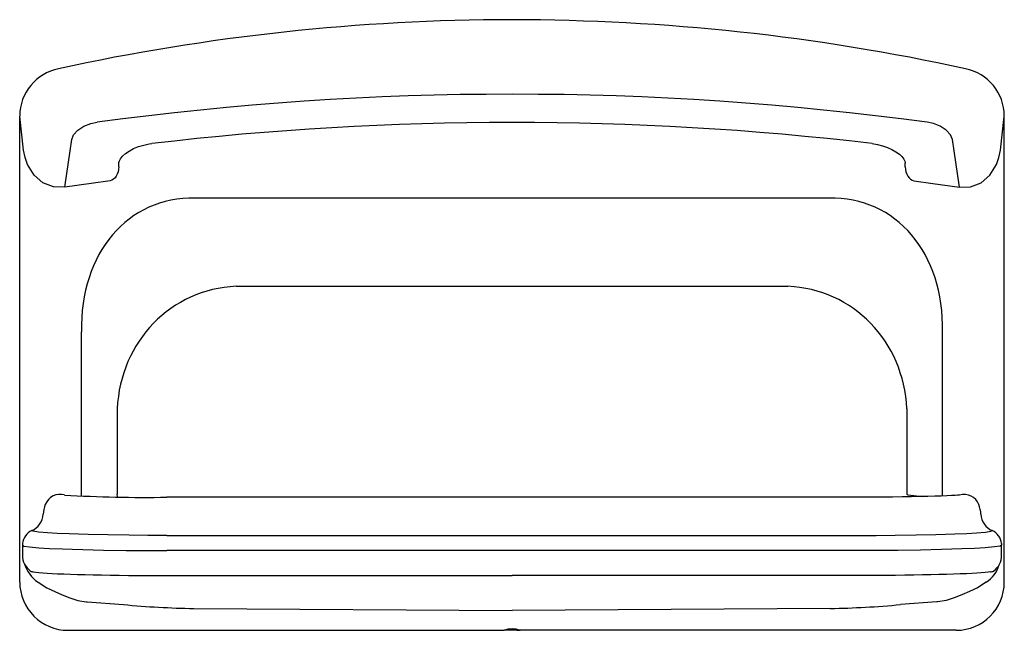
# Model space of a CAD drawing. Header units: millimetres. Extents: x 427.611 to 427.918, y 262.837 to 263.027.
import ezdxf

# ---------------------------------------------------------------- set-up
doc = ezdxf.new("R2010")
doc.units = ezdxf.units.MM
doc.layers.add('SANINDUSA', color=3, linetype='Continuous')

msp = doc.modelspace()

# ---------------------------------------------------------------- linework, layer by layer
at = {"layer": 'SANINDUSA'}
for p, q in [((427.6113896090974, 262.8521196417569), (427.6113896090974, 262.9971196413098)), ((427.9180631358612, 262.8521196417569), (427.9180631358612, 262.9971196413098)), ((427.8872263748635, 262.9812785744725), (427.8872263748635, 262.982433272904)), ((427.8634115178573, 262.9715718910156), (427.6660412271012, 262.9715718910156)), ((427.6787688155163, 262.9441477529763), (427.8506839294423, 262.9441477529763)), ((427.6306354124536, 262.8788849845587), (427.6306354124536, 262.9299685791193)), ((427.8988173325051, 262.8788851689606), (427.8988173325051, 262.9299685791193)), ((427.6417473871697, 262.9060255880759), (427.6417473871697, 262.8794733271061)), ((427.8877053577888, 262.9060255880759), (427.8877053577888, 262.8794733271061)), ((427.6418439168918, 262.8786086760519), (427.6417473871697, 262.8794733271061)), ((427.8722263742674, 262.8785245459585), (427.6572263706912, 262.8785245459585)), ((427.888005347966, 262.879306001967), (427.8925486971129, 262.8787138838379)), ((427.6193496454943, 262.8762884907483), (427.6193333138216, 262.8762256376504)), ((427.6193333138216, 262.8762256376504), (427.6193340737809, 262.8762216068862)), ((427.910119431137, 262.8762256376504), (427.9101186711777, 262.8762216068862)), ((427.6572263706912, 262.8666192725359), (427.8722263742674, 262.8666192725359)), ((427.612226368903, 262.8635781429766), (427.612226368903, 262.8604629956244)), ((427.6122534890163, 262.8641009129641), (427.6122268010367, 262.8635853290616)), ((427.6122268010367, 262.8635853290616), (427.612240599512, 262.8635781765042)), ((427.917199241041, 262.8641011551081), (427.9172259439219, 262.8635853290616)), ((427.9172259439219, 262.8635853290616), (427.9172121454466, 262.8635781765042)), ((427.9172263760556, 262.8604629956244), (427.9172263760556, 262.8635781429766)), ((427.6122264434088, 262.8604613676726), (427.6122280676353, 262.8604629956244)), ((427.8722263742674, 262.8619279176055), (427.6572263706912, 262.8619279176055)), ((427.9172263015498, 262.8604613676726), (427.9172246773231, 262.8604629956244)), ((427.6572263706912, 262.8541405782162), (427.6572952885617, 262.8541406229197)), ((427.6572952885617, 262.8541405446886), (427.7647263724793, 262.8541405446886)), ((427.8721574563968, 262.8541405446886), (427.7647263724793, 262.8541405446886)), ((427.8722263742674, 262.8541405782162), (427.8721574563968, 262.8541406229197)), ((427.6113705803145, 262.8521196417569), (427.6113896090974, 262.8521196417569)), ((427.6170771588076, 262.8521196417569), (427.6197862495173, 262.8503462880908)), ((427.912375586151, 262.8521196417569), (427.9096664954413, 262.8503462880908)), ((427.6320491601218, 262.8460172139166), (427.6323970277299, 262.8460059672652)), ((427.6323970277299, 262.8460059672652), (427.64372425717, 262.8451196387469)), ((427.8970557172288, 262.8460059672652), (427.8857284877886, 262.8451196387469)), ((427.8974035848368, 262.8460172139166), (427.8970557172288, 262.8460059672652)), ((427.6655892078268, 262.8438929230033), (427.7647263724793, 262.8432920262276)), ((427.8638635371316, 262.8438929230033), (427.7647263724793, 262.8432920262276)), ((427.6264087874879, 262.8371196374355), (427.6265837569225, 262.8371196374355)), ((427.6265837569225, 262.8371196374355), (427.7622263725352, 262.8371196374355)), ((427.7632263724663, 262.8371196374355), (427.7622263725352, 262.8371196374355)), ((427.7662263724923, 262.8371196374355), (427.7672263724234, 262.8371196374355)), ((427.9028689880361, 262.8371196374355), (427.7672263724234, 262.8371196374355)), ((427.9030439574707, 262.8371196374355), (427.9028689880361, 262.8371196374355))]:
    msp.add_line(p, q, dxfattribs=at)
at = {"layer": 'SANINDUSA', "flags": 128}
for points in [[(427.6253919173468, 262.9750116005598), (427.6218867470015, 262.9750636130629), (427.6186181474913, 262.976350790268), (427.6159025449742, 262.9786972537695), (427.6138110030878, 262.9820889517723), (427.6130519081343, 262.9842658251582), (427.6126068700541, 262.986527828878), (427.6113896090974, 262.9969566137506)], [(427.6275675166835, 262.9898414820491), (427.628103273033, 262.9912312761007), (427.6295113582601, 262.9927695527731), (427.6313856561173, 262.9939449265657), (427.6334863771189, 262.9947486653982), (427.6354513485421, 262.9951623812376)], [(427.9018852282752, 262.9898414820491), (427.9013494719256, 262.9912312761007), (427.8999413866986, 262.9927695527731), (427.8980670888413, 262.9939449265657), (427.8959663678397, 262.9947486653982), (427.8940013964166, 262.9951623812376)], [(427.9040608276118, 262.9750116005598), (427.9075659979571, 262.9750636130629), (427.9108345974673, 262.976350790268), (427.9135501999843, 262.9786972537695), (427.9156417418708, 262.9820889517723), (427.9164008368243, 262.9842658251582), (427.9168458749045, 262.986527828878), (427.9180631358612, 262.9969566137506)], [(427.6253919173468, 262.9750116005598), (427.6270450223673, 262.9862804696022), (427.6275675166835, 262.9898414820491)], [(427.9040608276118, 262.9750116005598), (427.9024077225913, 262.9862804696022), (427.9018852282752, 262.9898414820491)], [(427.6422263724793, 262.9812785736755), (427.6422462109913, 262.982670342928), (427.6424091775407, 262.98321126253), (427.6427608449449, 262.9838431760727), (427.6434004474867, 262.984625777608), (427.6443129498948, 262.9854458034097), (427.6454662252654, 262.9862395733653), (427.6468412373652, 262.9869731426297), (427.6483728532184, 262.9876004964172), (427.6500175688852, 262.9880997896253), (427.6517046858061, 262.9884517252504), (427.6525783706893, 262.9885555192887)], [(427.8768787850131, 262.9885711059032), (427.8769512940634, 262.9885654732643), (427.8785785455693, 262.9882974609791), (427.8801658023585, 262.9878985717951), (427.8816783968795, 262.9873755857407), (427.8830780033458, 262.9867452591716), (427.8843180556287, 262.986031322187), (427.8853682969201, 262.985261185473), (427.886183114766, 262.9844853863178), (427.8867551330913, 262.9837473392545), (427.8870852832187, 262.9831084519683), (427.887215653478, 262.9826054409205), (427.8872112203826, 262.9824460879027)], [(427.6395649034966, 262.9769761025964), (427.6336181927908, 262.97617795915), (427.6253919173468, 262.9750116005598)], [(427.889887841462, 262.9769761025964), (427.8958345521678, 262.97617795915), (427.9040608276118, 262.9750116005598)], [(427.904150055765, 262.8792009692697), (427.9041553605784, 262.8792021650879), (427.9039730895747, 262.8791787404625), (427.9035220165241, 262.8791339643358), (427.9027418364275, 262.8790741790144), (427.901616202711, 262.8790066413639), (427.9001643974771, 262.8789372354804), (427.8984180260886, 262.8788697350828), (427.8964143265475, 262.8788065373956), (427.8941981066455, 262.8787491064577), (427.8917545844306, 262.8786969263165), (427.8890910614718, 262.8786503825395), (427.8862354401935, 262.8786102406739), (427.8832208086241, 262.8785772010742), (427.880085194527, 262.8785518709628), (427.8768726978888, 262.878534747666), (427.8736283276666, 262.8785261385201), (427.8722263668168, 262.8785261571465)], [(427.6572263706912, 262.8666192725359), (427.6512663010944, 262.8666346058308), (427.6454258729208, 262.8666799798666), (427.6388285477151, 262.8667717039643), (427.6327478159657, 262.866901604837), (427.6296662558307, 262.8669889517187), (427.626824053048, 262.8670862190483), (427.6230873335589, 262.8672478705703), (427.6200071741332, 262.8674264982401), (427.6172492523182, 262.8676609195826), (427.6156169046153, 262.86790855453), (427.6151592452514, 262.8681343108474)], [(427.8722263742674, 262.8666192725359), (427.8781864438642, 262.8666346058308), (427.8840268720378, 262.8666799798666), (427.8906241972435, 262.8667717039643), (427.896704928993, 262.866901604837), (427.8997864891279, 262.8669889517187), (427.9026286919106, 262.8670862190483), (427.9063654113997, 262.8672478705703), (427.9094455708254, 262.8674264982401), (427.9122034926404, 262.8676609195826), (427.9138358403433, 262.86790855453), (427.9142934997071, 262.8681343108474)], [(427.612240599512, 262.8635781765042), (427.6127023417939, 262.8633388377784), (427.6144345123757, 262.86306821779), (427.617372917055, 262.8628119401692), (427.6206621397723, 262.8626164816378), (427.624656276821, 262.8624395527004), (427.627697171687, 262.8623330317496), (427.6309953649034, 262.8622373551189), (427.6375082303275, 262.8620950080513), (427.6445769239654, 262.8619944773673), (427.6508372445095, 262.8619447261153), (427.6572263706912, 262.8619279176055)], [(427.9172121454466, 262.8635781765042), (427.9167504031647, 262.8633388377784), (427.9150182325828, 262.86306821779), (427.9120798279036, 262.8628119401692), (427.9087906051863, 262.8626164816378), (427.9047964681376, 262.8624395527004), (427.9017555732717, 262.8623330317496), (427.8984573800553, 262.8622373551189), (427.8919445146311, 262.8620950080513), (427.8848758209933, 262.8619944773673), (427.8786155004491, 262.8619447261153), (427.8722263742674, 262.8619279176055)], [(427.615693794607, 262.8553035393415), (427.6164218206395, 262.8552051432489), (427.6173836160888, 262.8551047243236), (427.6185480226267, 262.8550069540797), (427.6199091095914, 262.8549123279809), (427.6214599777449, 262.8548213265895), (427.6231927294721, 262.8547344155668), (427.6250985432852, 262.8546520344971), (427.6271677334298, 262.8545746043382), (427.629389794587, 262.8545025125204), (427.6317534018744, 262.8544361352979), (427.6342465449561, 262.8543758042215), (427.6368565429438, 262.8543218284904), (427.6395701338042, 262.8542744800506), (427.6423735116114, 262.8542340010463), (427.6452524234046, 262.8542005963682), (427.6481922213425, 262.8541744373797), (427.6511779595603, 262.8541556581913), (427.6541944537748, 262.8541443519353), (427.6572263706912, 262.8541405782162)], [(427.9137589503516, 262.8553035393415), (427.9130309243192, 262.8552051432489), (427.9120691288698, 262.8551047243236), (427.9109047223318, 262.8550069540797), (427.9095436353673, 262.8549123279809), (427.9079927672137, 262.8548213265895), (427.9062600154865, 262.8547344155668), (427.9043542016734, 262.8546520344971), (427.9022850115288, 262.8545746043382), (427.9000629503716, 262.8545025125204), (427.8976993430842, 262.8544361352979), (427.8952062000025, 262.8543758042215), (427.8925962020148, 262.8543218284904), (427.8898826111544, 262.8542744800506), (427.8870792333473, 262.8542340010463), (427.884200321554, 262.8542005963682), (427.8812605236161, 262.8541744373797), (427.8782747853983, 262.8541556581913), (427.8752582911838, 262.8541443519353), (427.8722263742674, 262.8541405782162)], [(427.6197862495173, 262.8503462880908), (427.6222717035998, 262.849169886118), (427.6246059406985, 262.8481046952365), (427.6269781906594, 262.8471677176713), (427.629454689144, 262.8464362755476), (427.6320491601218, 262.8460172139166)], [(427.9096664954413, 262.8503462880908), (427.9071810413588, 262.849169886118), (427.9048468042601, 262.8481046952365), (427.9024745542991, 262.8471677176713), (427.8999980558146, 262.8464362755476), (427.8974035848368, 262.8460172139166)]]:
    msp.add_lwpolyline(points, dxfattribs=at)
at = {"layer": 'SANINDUSA'}
for centre, radius, start, end in [((427.7652022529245, 262.3612887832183), 0.6658009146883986, 90.04102235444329, 102.2886316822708), ((427.7647017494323, 262.3643298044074), 0.6627334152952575, 77.69414599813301, 89.99789411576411), ((427.7647263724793, 262.0438675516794), 0.9600384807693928, 82.26126653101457, 97.73873346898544), ((427.7647948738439, 262.0345255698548), 0.9606069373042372, 83.29944798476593, 96.7085149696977), ((427.6239812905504, 262.8744347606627), 0.0049888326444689, 74.22818369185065, 158.187158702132), ((427.6504591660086, 263.3135466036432), 0.4350734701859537, 266.6855423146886, 270.8912102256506), ((427.9055013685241, 262.8744357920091), 0.0049527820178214, 21.18508583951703, 105.7695036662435), ((427.6286349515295, 262.8725853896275), 0.0099885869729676, 158.6268310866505, 176.3814581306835), ((427.9008177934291, 262.8725853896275), 0.0099885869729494, 3.618541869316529, 21.3731689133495), ((427.6126818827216, 262.8735950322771), 0.0059963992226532, 294.4023444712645, 356.374044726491), ((427.9167708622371, 262.873595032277), 0.0059963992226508, 183.625955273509, 245.5976555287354), ((427.6172223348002, 262.8635846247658), 0.0049955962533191, 114.3922750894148, 174.0679656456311), ((427.9122303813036, 262.8635845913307), 0.0049956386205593, 5.935161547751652, 65.6075818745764), ((427.6182768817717, 262.8604609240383), 0.0060491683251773, 179.8884617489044, 234.3880131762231), ((427.9111546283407, 262.860467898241), 0.0060716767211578, 305.9279287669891, 359.9383738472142), ((427.6225136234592, 262.8605527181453), 0.0100335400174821, 196.5081940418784, 237.1917546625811), ((427.9077375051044, 262.8598622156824), 0.0090254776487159, 300.9231295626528, 344.7564039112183), ((427.6160025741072, 262.8584757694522), 0.0031872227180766, 246.946597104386, 264.4404403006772), ((427.9134507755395, 262.8584725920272), 0.0031840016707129, 275.554268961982, 293.4390962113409), ((427.6709325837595, 263.1346068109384), 0.2907629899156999, 264.6306549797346, 268.9470113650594), ((427.8585201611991, 263.1346068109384), 0.2907629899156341, 271.0529886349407, 275.3693450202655), ((427.7647263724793, 262.8295073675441), 0.0080122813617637, 71.81893311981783, 108.1810668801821), ((427.7647263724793, 262.792246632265), 0.044898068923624, 88.08544848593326, 91.91455151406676)]:
    msp.add_arc(centre, radius, start, end, dxfattribs=at)
for centre, major_axis, ratio, start_param, end_param in [((427.6264087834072, 262.997119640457), (-0.0150191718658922, 2.33e-14), 0.9987235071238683, -1.375588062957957, 1.5545e-12), ((427.9030439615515, 262.997119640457), (-0.0150191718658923, 8.059999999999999e-14), 0.9987235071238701, 3.141592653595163, 4.517654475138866), ((427.8902263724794, 262.9812785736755), (0, 0.0043301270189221), 0.6928203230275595, 1.570796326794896, 3.02851041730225), ((427.6727399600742, 262.9224971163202), (-0.02139936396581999, 0.0461092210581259), 0.7868905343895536, 5.910009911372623, 7.351032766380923), ((427.8567127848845, 262.9224971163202), (0.02139936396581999, 0.0461092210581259), 0.7868905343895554, 5.215337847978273, 6.656360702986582), ((427.6821181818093, 262.9022898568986), (-0.0178024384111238, 0.038358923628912), 0.9458792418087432, 5.910009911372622, 7.351032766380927), ((427.8473345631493, 262.9022898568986), (0.0178024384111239, 0.038358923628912), 0.945879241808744, 5.215337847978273, 6.656360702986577), ((427.8880521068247, 262.884302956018), (0, 0.005), 0.2679491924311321, 2.879793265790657, 3.106686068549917), ((427.6264087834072, 262.852119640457), (0.0150191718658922, 0), 0.9987235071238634, 3.141592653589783, 4.712388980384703), ((427.9030439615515, 262.852119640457), (0.0150191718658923, 0), 0.9987235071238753, 4.712388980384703, 6.283185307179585)]:
    msp.add_ellipse(centre, major_axis=major_axis, ratio=ratio, start_param=start_param, end_param=end_param, dxfattribs=at)
at = {"layer": 'SANINDUSA', "extrusion": (0, 0, -1)}
msp.add_ellipse((427.6392263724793, 262.9812785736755), major_axis=(0, 0.0043301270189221), ratio=0.6928203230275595, start_param=1.570796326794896, end_param=3.02851041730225, dxfattribs=at)

doc.saveas('drawing.dxf')
